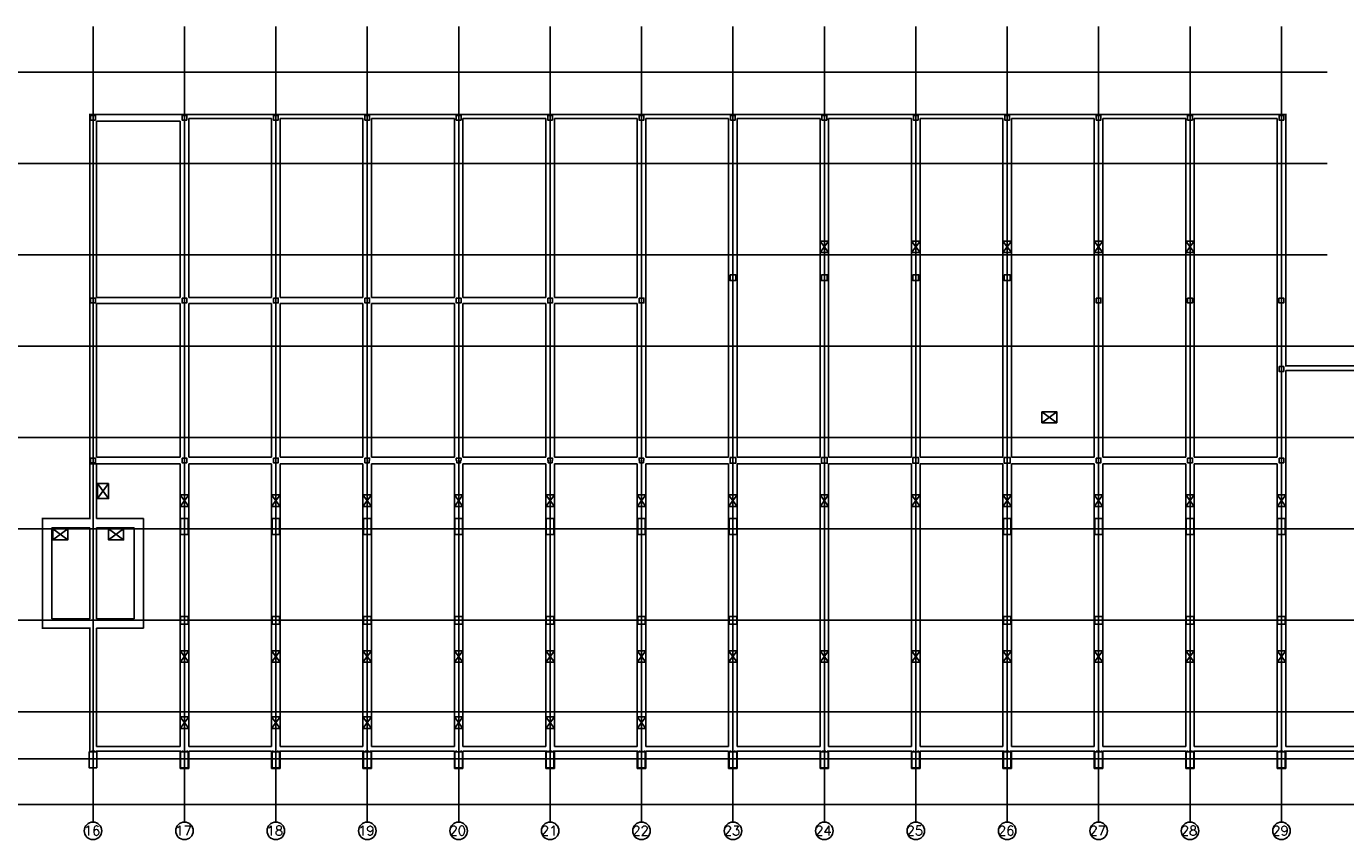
# Model space of a CAD drawing. Header units: millimetres. Extents: x -4320 to 196170, y -22335 to 100240.
# Tile 2 of 3: x 73301 to 142570, y -1850 to 40870. Entities that reach past the tile are written whole.
import ezdxf

# ---------------------------------------------------------------- set-up
doc = ezdxf.new("R2010")
doc.units = ezdxf.units.MM
doc.header["$LTSCALE"] = 100
doc.linetypes.add('HIDDEN2', pattern=[1.25, 0.25, -1])
for name, color, linetype in [('AL161---_Funderingsconstructies', 3, 'Continuous'), ('BL$11---_Situatie contour', 1, 'HIDDEN2'), ('BL$7----_Stramien', 255, 'Continuous')]:
    doc.layers.add(name, color=color, linetype=linetype)
doc.styles.add('ROMAND', font='romand', dxfattribs={"height": 250})

# ---------------------------------------------------------------- blocks, each defined once
blk = doc.blocks.new('stramien')
at = {"layer": 'BL$7----_Stramien'}
for p, q in [((76800, 36000), (76800, -4800)), ((81600, 36000), (81600, -4800)), ((86400, 36000), (86400, -4800)), ((91200, 36000), (91200, -4800)), ((96000, 36000), (96000, -4800)), ((100800, 36000), (100800, -4800)), ((105600, 36000), (105600, -4800)), ((110400, 36000), (110400, -4800)), ((115200, 36000), (115200, -4800)), ((120000, 36000), (120000, -4800)), ((124800, 36000), (124800, -4800)), ((129600, 36000), (129600, -4800)), ((134400, 36000), (134400, -4800)), ((139200, 36000), (139200, -4800)), ((-2400, 33600), (141600, 33600)), ((-2400, 28800), (141600, 28800)), ((-2400, 24000), (141600, 24000)), ((-2400, 19200), (194250, 19200)), ((-2400, 14400), (194250, 14400)), ((-2400, 9600), (194250, 9600)), ((81600, 4800), (81600, 6000)), ((-2400, 4800), (194250, 4800)), ((80400, 4800), (81600, 4800)), ((30053, 0), (194250, 0)), ((-3400, -2470), (195250, -2470)), ((76800, -5800), (76800, -4800)), ((81600, -5800), (81600, -4800)), ((86400, -5800), (86400, -4800)), ((91200, -5800), (91200, -4800)), ((96000, -5800), (96000, -4800)), ((100800, -5800), (100800, -4800)), ((105600, -5800), (105600, -4800)), ((110400, -5800), (110400, -4800)), ((115200, -5800), (115200, -4800)), ((120000, -5800), (120000, -4800)), ((124800, -5800), (124800, -4800)), ((129600, -5800), (129600, -4800)), ((134400, -5800), (134400, -4800)), ((139200, -5800), (139200, -4800)), ((-3400, -4870), (195250, -4870))]:
    blk.add_line(p, q, dxfattribs=at)
for centre in [(76800, -6260), (81600, -6260), (86400, -6260), (91200, -6260), (96000, -6260), (100800, -6260), (105600, -6260), (110400, -6260), (115200, -6260), (120000, -6260), (124800, -6260), (129600, -6260), (134400, -6260), (139200, -6260)]:
    blk.add_circle(centre, 460, dxfattribs=at)
at = {"layer": 'BL$7----_Stramien', "style": 'ROMAND'}
for s, p in [('16', (76323, -6498)), ('17', (81123, -6498)), ('18', (85923, -6498)), ('19', (90723, -6498)), ('20', (95523, -6498)), ('21', (100323, -6498)), ('22', (105123, -6498)), ('23', (109923, -6498)), ('24', (114723, -6498)), ('25', (119523, -6498)), ('26', (124323, -6498)), ('27', (129123, -6498)), ('28', (133923, -6498)), ('29', (138723, -6498))]:
    blk.add_text(s, height=500, rotation=360, dxfattribs=at).set_placement(p)

msp = doc.modelspace()

# ---------------------------------------------------------------- linework, layer by layer
at = {"layer": 'AL161---_Funderingsconstructies'}
for p, q in [((76625, 36245), (76863, 36245)), ((76625, 36070), (76625, 35988)), ((81825, 36032), (81825, 26620)), ((86625, 36032), (86625, 26620)), ((91425, 36032), (91425, 26620)), ((96225, 36032), (96225, 26620)), ((101025, 36032), (101025, 26620)), ((105825, 36032), (105825, 18245)), ((110625, 36032), (110625, 18245)), ((115425, 36032), (115425, 18245)), ((120225, 36032), (120225, 18245)), ((125025, 36032), (125025, 18245)), ((129825, 36032), (129825, 18245)), ((134625, 36032), (134625, 18245)), ((139425, 36245), (139425, 23045)), ((76975, 35895), (76975, 26620)), ((76975, 26320), (76975, 18245)), ((81825, 26320), (81825, 18245)), ((86625, 26320), (86625, 18245)), ((91425, 26320), (91425, 18245)), ((96225, 26320), (96225, 18245)), ((101025, 26320), (101025, 18245)), ((139425, 23045), (149267, 23045)), ((139425, 22795), (139425, 3045)), ((139425, 22795), (143875, 22795)), ((76975, 18245), (81375, 18245)), ((81825, 18245), (86175, 18245)), ((86625, 18245), (90975, 18245)), ((91425, 18245), (95775, 18245)), ((96225, 18245), (100575, 18245)), ((101025, 18245), (105375, 18245)), ((105825, 18245), (110175, 18245)), ((110625, 18245), (114975, 18245)), ((115425, 18245), (119775, 18245)), ((125025, 18245), (129375, 18245)), ((129825, 18245), (134175, 18245)), ((134625, 18245), (138975, 18245)), ((81825, 17895), (81825, 3045)), ((86625, 17895), (86625, 3045)), ((91425, 17895), (91425, 3045)), ((96225, 17895), (96225, 3045)), ((101025, 17895), (101025, 3045)), ((105825, 17895), (105825, 3045)), ((110625, 17895), (110625, 3045)), ((115425, 17895), (115425, 3045)), ((120225, 17895), (120225, 3045)), ((125025, 17895), (125025, 3045)), ((129825, 17895), (129825, 3045)), ((134625, 17895), (134625, 3045)), ((74142, 15020), (74142, 9250)), ((79458, 15020), (79458, 9250)), ((74682, 14520), (74642, 14520)), ((74642, 14520), (74642, 9750)), ((76365, 14520), (76625, 14520)), ((76625, 14520), (76625, 9750)), ((76975, 9750), (76975, 14520)), ((78958, 14520), (78958, 9750)), ((74642, 9750), (76625, 9750)), ((76975, 9750), (78958, 9750)), ((74142, 9250), (76625, 9250)), ((76625, 9250), (76625, 2770)), ((79458, 9250), (76975, 9250)), ((76975, 9250), (76976, 3045)), ((76976, 3045), (81375, 3045)), ((76976, 2795), (76976, 2770)), ((76976, 2795), (81375, 2795)), ((81825, 3045), (86175, 3045)), ((81825, 2795), (81825, 1895)), ((81825, 2795), (86175, 2795)), ((86625, 3045), (90975, 3045)), ((86625, 2795), (86625, 1895)), ((86625, 2795), (90975, 2795)), ((91425, 3045), (95775, 3045)), ((91425, 2795), (91425, 1895)), ((91425, 2795), (95775, 2795)), ((96225, 3045), (100575, 3045)), ((96225, 2795), (96225, 1895)), ((96225, 2795), (100575, 2795)), ((101025, 3045), (105375, 3045)), ((101025, 2795), (101025, 1895)), ((101025, 2795), (105375, 2795)), ((105825, 3045), (110175, 3045)), ((105825, 2795), (105825, 1895)), ((105825, 2795), (110175, 2795)), ((110625, 3045), (114975, 3045)), ((110625, 2795), (110625, 1895)), ((110625, 2795), (114975, 2795)), ((115425, 3045), (119775, 3045)), ((115425, 2795), (115425, 1895)), ((115425, 2795), (119775, 2795)), ((120225, 3045), (124575, 3045)), ((120225, 2795), (120225, 1895)), ((120225, 2795), (124575, 2795)), ((125025, 3045), (129375, 3045)), ((125025, 2795), (125025, 1895)), ((125025, 2795), (129375, 2795)), ((129825, 3045), (134175, 3045)), ((129825, 2795), (129825, 1895)), ((129825, 2795), (134175, 2795)), ((134625, 3045), (138975, 3045)), ((134625, 2795), (134625, 1895)), ((134625, 2795), (138975, 2795)), ((139425, 3045), (143775, 3045)), ((139425, 2795), (143775, 2797)), ((139425, 2795), (139425, 1895)), ((81375, 1895), (81825, 1895)), ((86175, 1895), (86625, 1895)), ((90975, 1895), (91425, 1895)), ((95775, 1895), (96225, 1895)), ((100575, 1895), (101025, 1895)), ((105375, 1895), (105825, 1895)), ((110175, 1895), (110625, 1895)), ((114975, 1895), (115425, 1895)), ((119775, 1895), (120225, 1895)), ((124575, 1895), (125025, 1895)), ((129375, 1895), (129825, 1895)), ((134175, 1895), (134625, 1895)), ((138975, 1895), (139425, 1895))]:
    msp.add_line(p, q, dxfattribs=at)
for points in [[(76625, 36245), (76625, 17895)], [(76863, 36245), (139425, 36245)], [(81825, 36032), (86175, 36032)], [(86175, 36032), (86175, 26620)], [(86625, 36032), (90975, 36032)], [(90975, 36032), (90975, 26620)], [(91425, 36032), (95775, 36032)], [(95775, 36032), (95775, 26620)], [(96225, 36032), (100575, 36032)], [(100575, 36032), (100575, 26620)], [(101025, 36032), (105375, 36032)], [(105375, 36032), (105375, 26620)], [(105825, 36032), (110175, 36032)], [(110175, 36032), (110175, 18245)], [(110625, 36032), (114975, 36032)], [(114975, 36032), (114975, 18245)], [(115425, 36032), (119775, 36032)], [(119775, 36032), (119775, 18245)], [(120225, 36032), (124575, 36032)], [(124575, 36032), (124575, 18245), (120225, 18245)], [(125025, 36032), (129375, 36032)], [(129375, 36032), (129375, 18245)], [(129825, 36032), (134175, 36032)], [(134175, 36032), (134175, 18245)], [(134625, 36032), (138975, 36032)], [(138975, 36032), (138975, 18245)], [(76975, 35895), (81375, 35895)], [(81375, 35895), (81375, 26620)], [(114975, 29590), (115425, 28985)], [(115425, 29590), (114975, 28985)], [(119775, 29590), (120225, 28985)], [(120225, 29590), (119775, 28985)], [(124575, 29590), (125025, 28985)], [(125025, 29590), (124575, 28985)], [(129375, 29590), (129825, 28985)], [(129825, 29590), (129375, 28985)], [(134175, 29590), (134625, 28985)], [(134625, 29590), (134175, 28985)], [(76975, 26620), (81375, 26620)], [(81825, 26620), (86175, 26620)], [(86625, 26620), (90975, 26620)], [(91425, 26620), (95775, 26620)], [(96225, 26620), (100575, 26620)], [(101025, 26620), (105375, 26620)], [(76975, 26320), (81375, 26320)], [(81375, 26320), (81375, 18245)], [(81825, 26320), (86175, 26320)], [(86175, 26320), (86175, 18245)], [(86625, 26320), (90975, 26320)], [(90975, 26320), (90975, 18245)], [(91425, 26320), (95775, 26320)], [(95775, 26320), (95775, 18245)], [(96225, 26320), (100575, 26320)], [(100575, 26320), (100575, 18245)], [(101025, 26320), (105375, 26320)], [(105375, 26320), (105375, 18245)], [(127412, 20621), (126625, 20045)], [(127412, 20045), (126625, 20621)], [(76625, 17895), (81375, 17895)], [(76625, 17895), (76625, 15020)], [(76975, 17895), (76975, 15020)], [(81375, 17895), (81375, 3045)], [(81825, 17895), (86175, 17895)], [(86175, 17895), (86175, 3045)], [(86625, 17895), (90975, 17895)], [(90975, 17895), (90975, 3045)], [(91425, 17895), (95775, 17895)], [(95775, 17895), (95775, 3045)], [(96225, 17895), (100575, 17895)], [(100575, 17895), (100575, 3045)], [(101025, 17895), (105375, 17895)], [(105375, 17895), (105375, 3045)], [(105825, 17895), (110175, 17895)], [(110175, 17895), (110175, 3045)], [(110625, 17895), (114975, 17895)], [(114975, 17895), (114975, 3045)], [(115425, 17895), (119775, 17895)], [(119775, 17895), (119775, 3045)], [(120225, 17895), (124575, 17895)], [(124575, 17895), (124575, 3045)], [(125025, 17895), (129375, 17895)], [(129375, 17895), (129375, 3045)], [(129825, 17895), (134175, 17895)], [(134175, 17895), (134175, 3045)], [(134625, 17895), (138975, 17895)], [(138975, 17895), (138975, 3045)], [(77037, 16851), (77613, 16064)], [(77613, 16851), (77037, 16064)], [(81375, 16261), (81825, 15656)], [(81825, 16261), (81375, 15656)], [(86175, 16261), (86625, 15656)], [(86625, 16261), (86175, 15656)], [(90975, 16261), (91425, 15656)], [(91425, 16261), (90975, 15656)], [(95775, 16261), (96225, 15656)], [(96225, 16261), (95775, 15656)], [(100575, 16261), (101025, 15656)], [(101025, 16261), (100575, 15656)], [(105375, 16261), (105825, 15656)], [(105825, 16261), (105375, 15656)], [(110175, 16261), (110625, 15656)], [(110625, 16261), (110175, 15656)], [(114975, 16261), (115425, 15656)], [(115425, 16261), (114975, 15656)], [(119775, 16261), (120225, 15656)], [(120225, 16261), (119775, 15656)], [(124575, 16261), (125025, 15656)], [(125025, 16261), (124575, 15656)], [(129375, 16261), (129825, 15656)], [(129825, 16261), (129375, 15656)], [(134175, 16261), (134625, 15656)], [(134625, 16261), (134175, 15656)], [(138975, 16261), (139425, 15656)], [(139425, 16261), (138975, 15656)], [(76625, 15020), (74142, 15020)], [(76975, 15020), (79458, 15020)], [(76365, 14520), (74682, 14520)], [(74689, 14472), (75476, 13896)], [(75476, 14472), (74689, 13896)], [(76975, 14520), (78958, 14520)], [(77614, 14473), (78401, 13897)], [(78401, 14473), (77614, 13897)], [(81375, 8070), (81825, 7465)], [(81825, 8070), (81375, 7465)], [(86175, 8070), (86625, 7465)], [(86625, 8070), (86175, 7465)], [(90975, 8070), (91425, 7465)], [(91425, 8070), (90975, 7465)], [(95775, 8070), (96225, 7465)], [(96225, 8070), (95775, 7465)], [(100575, 8070), (101025, 7465)], [(101025, 8070), (100575, 7465)], [(105375, 8070), (105825, 7465)], [(105825, 8070), (105375, 7465)], [(110175, 8070), (110625, 7465)], [(110625, 8070), (110175, 7465)], [(114975, 8070), (115425, 7465)], [(115425, 8070), (114975, 7465)], [(119775, 8070), (120225, 7465)], [(120225, 8070), (119775, 7465)], [(124575, 8070), (125025, 7465)], [(125025, 8070), (124575, 7465)], [(129375, 8070), (129825, 7465)], [(129825, 8070), (129375, 7465)], [(134175, 8070), (134625, 7465)], [(134625, 8070), (134175, 7465)], [(138975, 8070), (139425, 7465)], [(139425, 8070), (138975, 7465)], [(81375, 4595), (81825, 3990)], [(81825, 4595), (81375, 3990)], [(86175, 4595), (86625, 3990)], [(86625, 4595), (86175, 3990)], [(90975, 4595), (91425, 3990)], [(91425, 4595), (90975, 3990)], [(95775, 4595), (96225, 3990)], [(96225, 4595), (95775, 3990)], [(100575, 4595), (101025, 3990)], [(101025, 4595), (100575, 3990)], [(105375, 4595), (105825, 3990)], [(105825, 4595), (105375, 3990)], [(81375, 2795), (81375, 1895)], [(86175, 2795), (86175, 1895)], [(90975, 2795), (90975, 1895)], [(95775, 2795), (95775, 1895)], [(100575, 2795), (100575, 1895)], [(105375, 2795), (105375, 1895)], [(110175, 2795), (110175, 1895)], [(114975, 2795), (114975, 1895)], [(119775, 2795), (119775, 1895)], [(124575, 2795), (124575, 1895)], [(129375, 2795), (129375, 1895)], [(134175, 2795), (134175, 1895)], [(138975, 2795), (138975, 1895)]]:
    msp.add_lwpolyline(points, dxfattribs=at)
for points in [[(76675, 36195), (76925, 36195), (76925, 35945), (76675, 35945)], [(81475, 36195), (81725, 36195), (81725, 35945), (81475, 35945)], [(86275, 36195), (86525, 36195), (86525, 35945), (86275, 35945)], [(91075, 36195), (91325, 36195), (91325, 35945), (91075, 35945)], [(95875, 36195), (96125, 36195), (96125, 35945), (95875, 35945)], [(100675, 36195), (100925, 36195), (100925, 35945), (100675, 35945)], [(105475, 36195), (105725, 36195), (105725, 35945), (105475, 35945)], [(110275, 36195), (110525, 36195), (110525, 35945), (110275, 35945)], [(115075, 36195), (115325, 36195), (115325, 35945), (115075, 35945)], [(119875, 36195), (120125, 36195), (120125, 35945), (119875, 35945)], [(124675, 36195), (124925, 36195), (124925, 35945), (124675, 35945)], [(129475, 36195), (129725, 36195), (129725, 35945), (129475, 35945)], [(134275, 36195), (134525, 36195), (134525, 35945), (134275, 35945)], [(139075, 36195), (139325, 36195), (139325, 35945), (139075, 35945)], [(114975, 29590), (115425, 29590), (115425, 28985), (114975, 28985)], [(119775, 29590), (120225, 29590), (120225, 28985), (119775, 28985)], [(124575, 29590), (125025, 29590), (125025, 28985), (124575, 28985)], [(129375, 29590), (129825, 29590), (129825, 28985), (129375, 28985)], [(134175, 29590), (134625, 29590), (134625, 28985), (134175, 28985)], [(110250, 27820), (110550, 27820), (110550, 27520), (110250, 27520)], [(115050, 27820), (115350, 27820), (115350, 27520), (115050, 27520)], [(119850, 27820), (120150, 27820), (120150, 27520), (119850, 27520)], [(124650, 27820), (124950, 27820), (124950, 27520), (124650, 27520)], [(76675, 26595), (76925, 26595), (76925, 26345), (76675, 26345)], [(81475, 26595), (81725, 26595), (81725, 26345), (81475, 26345)], [(86275, 26595), (86525, 26595), (86525, 26345), (86275, 26345)], [(91075, 26595), (91325, 26595), (91325, 26345), (91075, 26345)], [(95875, 26595), (96125, 26595), (96125, 26345), (95875, 26345)], [(100675, 26595), (100925, 26595), (100925, 26345), (100675, 26345)], [(105475, 26595), (105725, 26595), (105725, 26345), (105475, 26345)], [(129475, 26595), (129725, 26595), (129725, 26345), (129475, 26345)], [(134275, 26595), (134525, 26595), (134525, 26345), (134275, 26345)], [(139068, 26595), (139318, 26595), (139318, 26345), (139068, 26345)], [(139075, 22995), (139325, 22995), (139325, 22745), (139075, 22745)], [(127412, 20045), (126625, 20045), (126625, 20621), (127412, 20621)], [(76675, 18195), (76925, 18195), (76925, 17945), (76675, 17945)], [(81475, 18195), (81725, 18195), (81725, 17945), (81475, 17945)], [(86275, 18195), (86525, 18195), (86525, 17945), (86275, 17945)], [(91075, 18190), (91325, 18190), (91325, 18070), (91300, 18070), (91300, 17950), (91075, 17950)], [(95875, 18190), (96125, 18190), (96125, 18070), (96100, 18070), (96100, 17950), (95900, 17950), (95900, 18070), (95875, 18070)], [(100675, 18190), (100925, 18190), (100925, 18070), (100900, 18070), (100900, 17950), (100700, 17950), (100700, 18070), (100675, 18070)], [(105725, 18190), (105725, 18070), (105700, 18070), (105700, 17950), (105500, 17950), (105500, 18070), (105475, 18070), (105475, 18190)], [(110250, 18220), (110550, 18220), (110550, 17920), (110250, 17920)], [(115050, 18220), (115350, 18220), (115350, 17920), (115050, 17920)], [(119850, 18220), (120150, 18220), (120150, 17920), (119850, 17920)], [(124650, 18220), (124950, 18220), (124950, 17920), (124650, 17920)], [(129475, 18195), (129725, 18195), (129725, 17945), (129475, 17945)], [(134275, 18195), (134525, 18195), (134525, 17945), (134275, 17945)], [(139075, 18195), (139325, 18195), (139325, 17945), (139075, 17945)], [(77613, 16851), (77613, 16064), (77037, 16064), (77037, 16851)], [(81375, 16261), (81825, 16261), (81825, 15656), (81375, 15656)], [(86175, 16261), (86625, 16261), (86625, 15656), (86175, 15656)], [(90975, 16261), (91425, 16261), (91425, 15656), (90975, 15656)], [(95775, 16261), (96225, 16261), (96225, 15656), (95775, 15656)], [(100575, 16261), (101025, 16261), (101025, 15656), (100575, 15656)], [(105375, 16261), (105825, 16261), (105825, 15656), (105375, 15656)], [(110175, 16261), (110625, 16261), (110625, 15656), (110175, 15656)], [(114975, 16261), (115425, 16261), (115425, 15656), (114975, 15656)], [(119775, 16261), (120225, 16261), (120225, 15656), (119775, 15656)], [(124575, 16261), (125025, 16261), (125025, 15656), (124575, 15656)], [(129375, 16261), (129825, 16261), (129825, 15656), (129375, 15656)], [(134175, 16261), (134625, 16261), (134625, 15656), (134175, 15656)], [(138975, 16261), (139425, 16261), (139425, 15656), (138975, 15656)], [(81800, 14170), (81400, 14170), (81400, 15020), (81800, 15020)], [(86600, 14170), (86200, 14170), (86200, 15020), (86600, 15020)], [(91400, 14170), (91000, 14170), (91000, 15020), (91400, 15020)], [(96200, 14170), (95800, 14170), (95800, 15020), (96200, 15020)], [(101000, 14170), (100600, 14170), (100600, 15020), (101000, 15020)], [(105800, 14170), (105400, 14170), (105400, 15020), (105800, 15020)], [(110600, 14170), (110200, 14170), (110200, 15020), (110600, 15020)], [(124600, 15020), (125000, 15020), (125000, 14170), (124600, 14170)], [(129400, 15020), (129800, 15020), (129800, 14170), (129400, 14170)], [(134200, 15020), (134600, 15020), (134600, 14170), (134200, 14170)], [(139000, 15020), (139400, 15020), (139400, 14170), (139000, 14170)], [(74689, 14472), (75476, 14472), (75476, 13896), (74689, 13896)], [(77614, 14473), (78401, 14473), (78401, 13897), (77614, 13897)], [(81400, 9470), (81800, 9470), (81800, 9870), (81400, 9870)], [(86200, 9470), (86600, 9470), (86600, 9870), (86200, 9870)], [(91000, 9470), (91400, 9470), (91400, 9870), (91000, 9870)], [(95800, 9470), (96200, 9470), (96200, 9870), (95800, 9870)], [(100600, 9470), (101000, 9470), (101000, 9870), (100600, 9870)], [(105400, 9870), (105800, 9870), (105800, 9470), (105400, 9470)], [(110200, 9870), (110600, 9870), (110600, 9470), (110200, 9470)], [(124600, 9870), (125000, 9870), (125000, 9470), (124600, 9470)], [(129400, 9870), (129800, 9870), (129800, 9470), (129400, 9470)], [(134200, 9870), (134600, 9870), (134600, 9470), (134200, 9470)], [(139000, 9870), (139400, 9870), (139400, 9470), (139000, 9470)], [(81375, 8070), (81825, 8070), (81825, 7465), (81375, 7465)], [(86175, 8070), (86625, 8070), (86625, 7465), (86175, 7465)], [(90975, 8070), (91425, 8070), (91425, 7465), (90975, 7465)], [(95775, 8070), (96225, 8070), (96225, 7465), (95775, 7465)], [(100575, 8070), (101025, 8070), (101025, 7465), (100575, 7465)], [(105375, 8070), (105825, 8070), (105825, 7465), (105375, 7465)], [(110175, 8070), (110625, 8070), (110625, 7465), (110175, 7465)], [(114975, 8070), (115425, 8070), (115425, 7465), (114975, 7465)], [(119775, 8070), (120225, 8070), (120225, 7465), (119775, 7465)], [(124575, 8070), (125025, 8070), (125025, 7465), (124575, 7465)], [(129375, 8070), (129825, 8070), (129825, 7465), (129375, 7465)], [(134175, 8070), (134625, 8070), (134625, 7465), (134175, 7465)], [(138975, 8070), (139425, 8070), (139425, 7465), (138975, 7465)], [(81375, 4595), (81825, 4595), (81825, 3990), (81375, 3990)], [(86175, 4595), (86625, 4595), (86625, 3990), (86175, 3990)], [(90975, 4595), (91425, 4595), (91425, 3990), (90975, 3990)], [(95775, 4595), (96225, 4595), (96225, 3990), (95775, 3990)], [(100575, 4595), (101025, 4595), (101025, 3990), (100575, 3990)], [(105375, 4595), (105825, 4595), (105825, 3990), (105375, 3990)], [(77000, 1920), (76600, 1920), (76600, 2770), (77000, 2770)], [(81800, 1920), (81400, 1920), (81400, 2770), (81800, 2770)], [(86600, 1920), (86200, 1920), (86200, 2770), (86600, 2770)], [(91400, 1920), (91000, 1920), (91000, 2770), (91400, 2770)], [(96200, 1920), (95800, 1920), (95800, 2770), (96200, 2770)], [(101000, 1920), (100600, 1920), (100600, 2770), (101000, 2770)], [(105800, 1920), (105400, 1920), (105400, 2770), (105800, 2770)], [(110600, 1920), (110200, 1920), (110200, 2770), (110600, 2770)], [(115400, 1920), (115000, 1920), (115000, 2770), (115400, 2770)], [(120200, 1920), (119800, 1920), (119800, 2770), (120200, 2770)], [(125000, 1920), (124600, 1920), (124600, 2770), (125000, 2770)], [(129800, 1920), (129400, 1920), (129400, 2770), (129800, 2770)], [(134600, 1920), (134200, 1920), (134200, 2770), (134600, 2770)], [(139400, 1920), (139000, 1920), (139000, 2770), (139400, 2770)]]:
    msp.add_lwpolyline(points, close=True, dxfattribs=at)
at = {"layer": 'BL$11---_Situatie contour'}
msp.add_lwpolyline([(162611, 23045), (139425, 23045), (139425, 23045), (139425, 36245), (76625, 36245), (76625, 15020), (74142, 15020), (74142, 9250), (76625, 9250), (76625, 2795), (158625, 2806, 0.173126)], format="xyb", dxfattribs=at)

# ---------------------------------------------------------------- block references
msp.add_blockref('stramien', (0, 4870))

doc.saveas('drawing.dxf')
